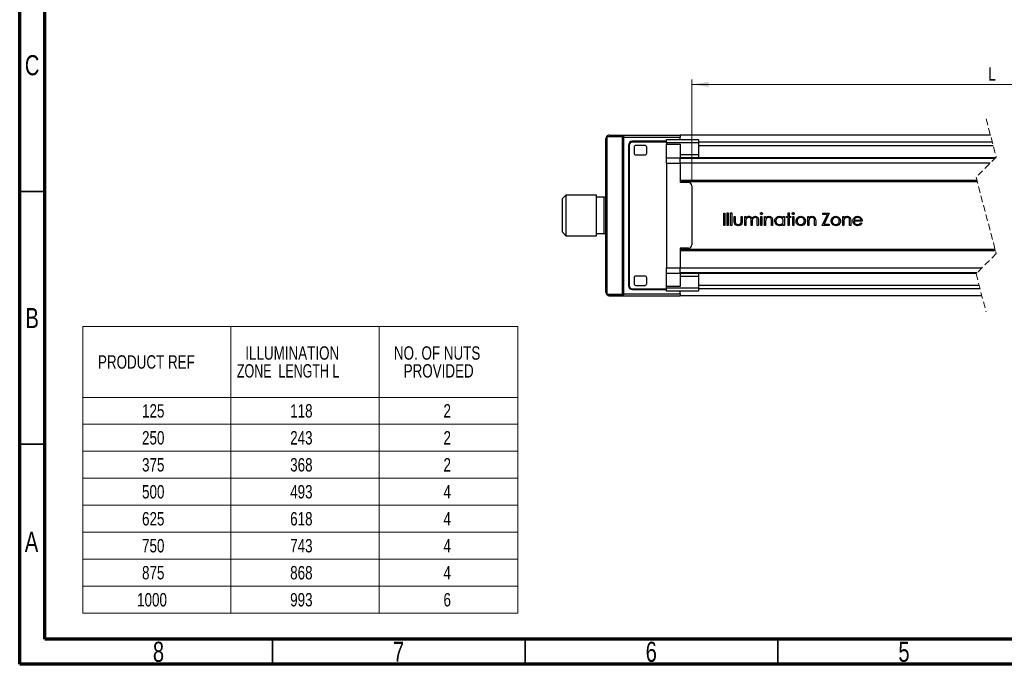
# Model space of a CAD drawing. Header units: millimetres. Extents: x 15 to 415, y 5 to 292.
# Tile 1 of 6: x 15 to 210, y 5 to 132. Entities that reach past the tile are written whole.
import ezdxf

# ---------------------------------------------------------------- set-up
doc = ezdxf.new("R2010")
doc.units = ezdxf.units.MM
doc.linetypes.add('HIDDEN', pattern=[1.905, 1.27, -0.635])
doc.styles.add('SLDTEXTSTYLE0', font='TXT', dxfattribs={"width": 0.75})
doc.styles.add('SLDTEXTSTYLE2', font='TXT', dxfattribs={"width": 0.696429})
doc.dimstyles.new('SLDDIMSTYLE0', dxfattribs={"dimtxt": 2.645833, "dimasz": 3.302, "dimexe": 0, "dimexo": 0.0625, "dimgap": 0.661458, "dimtad": 1, "dimdec": 1, "dimlfac": 1.5, "dimrnd": 1e-09, "dimzin": 12, "dimdsep": 46, "dimtxsty": 'SLDTEXTSTYLE0', "dimsah": 1, "dimcen": 0.09, "dimadec": 0, "dimazin": 3, "dimtfac": 1, "dimtdec": 1, "dimtofl": 0, "dimtmove": 0, "dimatfit": 3, "dimfxl": 1, "dimfrac": 2, "dimtolj": 1, "dimtzin": 12, "dimarcsym": 0})

# ---------------------------------------------------------------- blocks, each defined once
blk = doc.blocks.new('SW_TABLEANNOTATION_0')
at = {"color": 0, "linetype": 'Continuous', "lineweight": 18}
for p, q in [((0, 0), (0, -14.01)), ((0, 0), (29.31, 0)), ((29.31, 0), (29.31, -14.01)), ((29.31, 0), (58.62, 0)), ((58.62, 0), (58.62, -14.01)), ((58.62, 0), (86.05, 0)), ((86.05, 0), (86.05, -14.01)), ((0, -14.01), (0, -19.34)), ((0, -14.01), (29.31, -14.01)), ((29.31, -14.01), (29.31, -19.34)), ((29.31, -14.01), (58.62, -14.01)), ((58.62, -14.01), (58.62, -19.34)), ((58.62, -14.01), (86.05, -14.01)), ((86.05, -14.01), (86.05, -19.34)), ((0, -19.34), (0, -24.68)), ((0, -19.34), (29.31, -19.34)), ((29.31, -19.34), (29.31, -24.68)), ((29.31, -19.34), (58.62, -19.34)), ((58.62, -19.34), (58.62, -24.68)), ((58.62, -19.34), (86.05, -19.34)), ((86.05, -19.34), (86.05, -24.68)), ((0, -24.68), (0, -30.01)), ((0, -24.68), (29.31, -24.68)), ((29.31, -24.68), (29.31, -30.01)), ((29.31, -24.68), (58.62, -24.68)), ((58.62, -24.68), (58.62, -30.01)), ((58.62, -24.68), (86.05, -24.68)), ((86.05, -24.68), (86.05, -30.01)), ((0, -30.01), (0, -35.35)), ((0, -30.01), (29.31, -30.01)), ((29.31, -30.01), (29.31, -35.35)), ((29.31, -30.01), (58.62, -30.01)), ((58.62, -30.01), (58.62, -35.35)), ((58.62, -30.01), (86.05, -30.01)), ((86.05, -30.01), (86.05, -35.35)), ((0, -35.35), (0, -40.68)), ((0, -35.35), (29.31, -35.35)), ((29.31, -35.35), (29.31, -40.68)), ((29.31, -35.35), (58.62, -35.35)), ((58.62, -35.35), (58.62, -40.68)), ((58.62, -35.35), (86.05, -35.35)), ((86.05, -35.35), (86.05, -40.68)), ((0, -40.68), (0, -46.02)), ((0, -40.68), (29.31, -40.68)), ((29.31, -40.68), (29.31, -46.02)), ((29.31, -40.68), (58.62, -40.68)), ((58.62, -40.68), (58.62, -46.02)), ((58.62, -40.68), (86.05, -40.68)), ((86.05, -40.68), (86.05, -46.02)), ((0, -46.02), (0, -51.35)), ((0, -46.02), (29.31, -46.02)), ((29.31, -46.02), (29.31, -51.35)), ((29.31, -46.02), (58.62, -46.02)), ((58.62, -46.02), (58.62, -51.35)), ((58.62, -46.02), (86.05, -46.02)), ((86.05, -46.02), (86.05, -51.35)), ((0, -51.35), (0, -56.69)), ((0, -51.35), (29.31, -51.35)), ((29.31, -51.35), (29.31, -56.69)), ((29.31, -51.35), (58.62, -51.35)), ((58.62, -51.35), (58.62, -56.69)), ((58.62, -51.35), (86.05, -51.35)), ((86.05, -51.35), (86.05, -56.69)), ((0, -56.69), (29.31, -56.69)), ((29.31, -56.69), (58.62, -56.69)), ((58.62, -56.69), (86.05, -56.69))]:
    blk.add_line(p, q, dxfattribs=at)
at = {"color": 0, "linetype": 'Continuous', "lineweight": 0, "attachment_point": 1}
for s, insert, char_height, style in [('ILLUMINATION', (32.15, -3.92), 2.6458, 'SLDTEXTSTYLE0'), ('NO. OF NUTS', (61.55, -3.92), 2.6458, 'SLDTEXTSTYLE0'), ('PRODUCT REF', (3, -5.69), 2.6458, 'SLDTEXTSTYLE0'), ('ZONE  LENGTH L', (30.49, -7.45), 2.6458, 'SLDTEXTSTYLE2'), ('PROVIDED', (63.48, -7.45), 2.646, 'SLDTEXTSTYLE0'), ('125', (11.72, -15.36), 2.646, 'SLDTEXTSTYLE0'), ('118', (41.03, -15.36), 2.646, 'SLDTEXTSTYLE0'), ('2', (71.36, -15.36), 2.65, 'SLDTEXTSTYLE0'), ('250', (11.72, -20.69), 2.646, 'SLDTEXTSTYLE0'), ('243', (41.03, -20.69), 2.646, 'SLDTEXTSTYLE0'), ('2', (71.36, -20.69), 2.65, 'SLDTEXTSTYLE0'), ('375', (11.72, -26.03), 2.646, 'SLDTEXTSTYLE0'), ('368', (41.03, -26.03), 2.646, 'SLDTEXTSTYLE0'), ('2', (71.36, -26.03), 2.65, 'SLDTEXTSTYLE0'), ('500', (11.72, -31.36), 2.646, 'SLDTEXTSTYLE0'), ('493', (41.03, -31.36), 2.646, 'SLDTEXTSTYLE0'), ('4', (71.36, -31.36), 2.65, 'SLDTEXTSTYLE0'), ('625', (11.72, -36.7), 2.646, 'SLDTEXTSTYLE0'), ('618', (41.03, -36.7), 2.646, 'SLDTEXTSTYLE0'), ('4', (71.36, -36.7), 2.65, 'SLDTEXTSTYLE0'), ('750', (11.72, -42.03), 2.646, 'SLDTEXTSTYLE0'), ('743', (41.03, -42.03), 2.646, 'SLDTEXTSTYLE0'), ('4', (71.36, -42.03), 2.65, 'SLDTEXTSTYLE0'), ('875', (11.72, -47.37), 2.646, 'SLDTEXTSTYLE0'), ('868', (41.03, -47.37), 2.646, 'SLDTEXTSTYLE0'), ('4', (71.36, -47.37), 2.65, 'SLDTEXTSTYLE0'), ('1000', (10.74, -52.71), 2.646, 'SLDTEXTSTYLE0'), ('993', (41.03, -52.71), 2.646, 'SLDTEXTSTYLE0'), ('6', (71.36, -52.71), 2.65, 'SLDTEXTSTYLE0')]:
    blk.add_mtext(s, dxfattribs=dict(at, insert=insert, char_height=char_height, style=style))
blk = doc.blocks.new('_D_22')
at = {"color": 7, "linetype": 'Continuous', "lineweight": 0}
for p, q in [((148, 100.59), (148, 120.67)), ((148, 119.67), (272.68, 119.67)), ((272.68, 100.59), (272.68, 120.67))]:
    blk.add_line(p, q, dxfattribs=at)
at = {"color": 7, "linetype": 'Continuous', "lineweight": 18}
for points in [[(148, 119.67), (151.3, 119.17), (151.3, 120.18)], [(272.68, 119.67), (269.38, 120.18), (269.38, 119.17)]]:
    blk.add_solid(points, dxfattribs=at)
at = {"color": 7, "linetype": 'Continuous', "lineweight": 18, "insert": (206.65, 123.08), "char_height": 2.65, "attachment_point": 1, "style": 'SLDTEXTSTYLE0'}
blk.add_mtext('L', dxfattribs=at)

msp = doc.modelspace()

# ---------------------------------------------------------------- linework, layer by layer
at = {"color": 7, "linetype": 'Continuous', "lineweight": 70}
for p, q in [((15, 5), (15, 292)), ((20, 10), (20, 287)), ((410, 10), (20, 10)), ((415, 5), (15, 5))]:
    msp.add_line(p, q, dxfattribs=at)
at = {"color": 7, "linetype": 'HIDDEN', "lineweight": 18}
for p, q in [((206.22199, 112.83652), (208.22199, 105.29902)), ((208.22199, 105.29902), (204.22199, 101.29902)), ((204.22199, 101.29902), (208.22199, 86.22402)), ((208.22199, 86.22402), (204.22199, 82.22402)), ((204.22199, 82.22402), (206.22199, 74.68652))]:
    msp.add_line(p, q, dxfattribs=at)
at = {"color": 7, "linetype": 'Continuous', "lineweight": 25}
for p, q in [((131.162135, 109.304853), (131.162135, 78.218187)), ((134.175736, 109.304853), (131.162135, 109.304853)), ((131.666967, 109.638187), (134.347219, 109.638187)), ((131.666967, 109.638187), (145.666965, 109.638187)), ((134.28672, 78.28461), (134.28672, 109.238264)), ((134.347219, 109.638187), (134.347239, 109.638187)), ((134.347239, 109.638187), (145.666965, 109.638187)), ((134.458222, 109.238247), (145.666965, 109.238247)), ((134.458222, 109.238247), (134.458222, 78.28461)), ((145.666965, 109.661519), (145.666965, 109.638187)), ((207.064443, 109.661519), (145.666965, 109.661519)), ((145.666965, 109.638187), (145.666965, 109.238247)), ((145.666965, 108.76152), (145.666965, 109.238247)), ((131.000299, 78.551519), (131.000299, 108.97152)), ((135.436424, 107.588095), (135.436424, 79.934762)), ((135.603098, 107.588095), (135.603098, 79.934762)), ((143.000303, 108.421429), (136.269766, 108.421429)), ((143.000303, 108.254762), (136.269766, 108.254762)), ((136.549759, 107.254762), (136.549759, 106.081428)), ((138.723094, 107.588095), (136.883098, 107.588095)), ((139.056433, 106.081428), (139.056433, 107.254762)), ((143.000303, 108.76152), (149.333634, 108.76152)), ((143.000303, 108.094853), (143.000303, 108.76152)), ((149.333634, 108.094853), (143.000303, 108.094853)), ((143.000303, 108.094853), (143.000303, 107.828186)), ((143.000303, 107.828186), (145.666965, 107.828186)), ((143.000303, 105.16152), (143.000303, 107.828186)), ((145.666965, 107.828186), (145.666965, 105.16152)), ((149.333634, 108.76152), (149.333634, 108.094853)), ((149.333634, 108.297385), (207.426402, 108.297385)), ((149.333634, 108.094853), (149.333634, 105.828187)), ((207.633201, 107.518018), (149.333634, 107.518018)), ((136.883098, 105.748094), (138.723094, 105.748094)), ((145.666965, 105.828187), (149.333634, 105.828187)), ((149.333634, 105.828187), (149.333634, 105.16152)), ((149.333634, 105.250823), (208.173795, 105.250823)), ((143.000303, 105.16152), (145.666965, 105.16152)), ((143.000303, 104.094853), (143.000303, 105.16152)), ((143.000303, 104.094853), (145.666965, 104.094853)), ((143.000303, 104.094853), (143.000303, 83.428186)), ((145.666965, 104.094853), (145.666965, 105.16152)), ((149.333634, 105.16152), (145.666965, 105.16152)), ((145.666965, 105.094854), (208.017824, 105.094854)), ((145.666965, 104.094853), (145.666965, 100.26152)), ((207.017822, 104.094853), (145.666965, 104.094853)), ((145.666965, 100.76152), (204.364611, 100.76152)), ((204.453059, 100.428186), (145.666965, 100.428186)), ((147.33363, 100.26152), (145.666965, 100.26152)), ((148.000298, 99.594853), (148.000298, 87.928186)), ((123.06697, 97.76152), (122.400302, 97.094853)), ((129.13363, 97.76152), (123.06697, 97.76152)), ((123.06697, 97.76152), (123.06697, 89.76152)), ((129.13363, 89.76152), (129.13363, 97.76152)), ((122.400302, 90.428186), (122.400302, 97.094853)), ((130.66697, 97.344853), (129.13363, 97.344853)), ((130.66697, 90.178186), (130.66697, 97.344853)), ((154.291718, 94.230964), (154.513338, 94.230964)), ((154.291718, 91.76152), (154.291718, 94.230964)), ((154.513338, 94.230964), (154.513338, 91.76152)), ((154.956568, 94.294283), (155.178188, 94.294283)), ((154.956568, 91.76152), (154.956568, 94.294283)), ((155.178188, 94.294283), (155.178188, 91.76152)), ((155.653078, 94.294283), (155.874698, 94.294283)), ((155.653078, 91.76152), (155.653078, 94.294283)), ((155.874698, 94.294283), (155.874698, 91.76152)), ((156.349588, 93.566114), (156.571208, 93.566114)), ((156.349588, 92.703886), (156.349588, 93.566114)), ((156.571208, 93.566114), (156.571208, 92.729114)), ((157.742608, 93.566114), (157.964228, 93.566114)), ((157.742608, 92.729114), (157.742608, 93.566114)), ((157.964228, 93.566114), (157.964228, 92.687561)), ((158.470778, 93.566114), (158.692398, 93.566114)), ((158.470778, 91.76152), (158.470778, 93.566114)), ((158.692398, 93.566114), (158.692398, 93.252486)), ((161.636728, 93.566114), (161.858348, 93.566114)), ((161.636728, 91.76152), (161.636728, 93.566114)), ((161.858348, 93.566114), (161.858348, 91.76152)), ((162.364898, 93.566114), (162.586518, 93.566114)), ((162.364898, 91.76152), (162.364898, 93.566114)), ((162.586518, 93.566114), (162.586518, 93.240614)), ((166.069069, 93.566114), (166.290689, 93.566114)), ((166.069069, 93.232204), (166.069069, 93.566114)), ((166.290689, 93.566114), (166.290689, 91.76152)), ((166.702259, 93.344497), (166.702259, 93.566114)), ((166.702259, 93.566114), (167.018849, 93.566114)), ((167.018849, 94.294283), (167.240469, 94.294283)), ((167.018849, 93.566114), (167.018849, 94.294283)), ((167.240469, 94.294283), (167.240469, 93.566114)), ((167.240469, 93.566114), (167.557069, 93.566114)), ((167.557069, 93.566114), (167.557069, 93.344497)), ((167.936979, 93.566114), (168.158599, 93.566114)), ((167.936979, 91.76152), (167.936979, 93.566114)), ((168.158599, 93.566114), (168.158599, 91.76152)), ((170.912979, 93.566114), (171.134599, 93.566114)), ((170.912979, 91.76152), (170.912979, 93.566114)), ((171.134599, 93.566114), (171.134599, 93.240614)), ((173.794, 91.76152), (174.828865, 93.977688)), ((173.88898, 94.230964), (175.18702, 94.230964)), ((173.88898, 93.977688), (173.88898, 94.230964)), ((174.828865, 93.977688), (173.88898, 93.977688)), ((175.18702, 94.230964), (174.151647, 92.014796)), ((177.84642, 93.566114), (178.06803, 93.566114)), ((177.84642, 91.76152), (177.84642, 93.566114)), ((178.06803, 93.566114), (178.06803, 93.240614)), ((154.513338, 91.76152), (154.291718, 91.76152)), ((155.178188, 91.76152), (154.956568, 91.76152)), ((155.874698, 91.76152), (155.653078, 91.76152)), ((158.692398, 91.76152), (158.470778, 91.76152)), ((158.692398, 92.520854), (158.692398, 91.76152)), ((159.705498, 91.76152), (159.705498, 92.679152)), ((159.927118, 91.76152), (159.705498, 91.76152)), ((159.927118, 92.463471), (159.927118, 91.76152)), ((160.940218, 91.76152), (160.940218, 92.739997)), ((161.161838, 91.76152), (160.940218, 91.76152)), ((161.161838, 92.739008), (161.161838, 91.76152)), ((161.858348, 91.76152), (161.636728, 91.76152)), ((162.586518, 91.76152), (162.364898, 91.76152)), ((162.586518, 92.414003), (162.586518, 91.76152)), ((163.726259, 91.76152), (163.726259, 92.610391)), ((163.947879, 91.76152), (163.726259, 91.76152)), ((163.947879, 92.683109), (163.947879, 91.76152)), ((166.069069, 91.76152), (166.069069, 92.073663)), ((166.290689, 91.76152), (166.069069, 91.76152)), ((167.018849, 93.344497), (166.702259, 93.344497)), ((167.018849, 91.76152), (167.018849, 93.344497)), ((167.240469, 91.76152), (167.018849, 91.76152)), ((167.240469, 93.344497), (167.240469, 91.76152)), ((167.557069, 93.344497), (167.240469, 93.344497)), ((168.158599, 91.76152), (167.936979, 91.76152)), ((171.134599, 91.76152), (170.912979, 91.76152)), ((171.134599, 92.414003), (171.134599, 91.76152)), ((172.27434, 91.76152), (172.27434, 92.610391)), ((172.49596, 91.76152), (172.27434, 91.76152)), ((172.49596, 92.683109), (172.49596, 91.76152)), ((175.15536, 91.76152), (173.794, 91.76152)), ((174.151647, 92.014796), (175.15536, 92.014796)), ((175.15536, 92.014796), (175.15536, 91.76152)), ((178.06803, 91.76152), (177.84642, 91.76152)), ((178.06803, 92.414003), (178.06803, 91.76152)), ((179.20778, 91.76152), (179.20778, 92.610391)), ((179.429395, 91.76152), (179.20778, 91.76152)), ((179.429395, 92.683109), (179.429395, 91.76152)), ((181.708881, 92.616327), (180.094245, 92.616327)), ((180.117496, 92.837944), (181.487266, 92.837944)), ((181.417022, 92.331391), (181.613906, 92.228003)), ((122.400302, 90.428186), (123.06697, 89.76152)), ((123.06697, 89.76152), (129.13363, 89.76152)), ((129.13363, 90.178186), (130.66697, 90.178186)), ((147.33363, 87.26152), (145.666965, 87.26152)), ((145.666965, 87.26152), (145.666965, 83.428186)), ((145.666965, 87.094853), (207.990923, 87.094853)), ((208.079371, 86.76152), (145.666965, 86.76152)), ((143.000303, 83.428186), (145.666965, 83.428186)), ((143.000303, 82.361519), (143.000303, 83.428186)), ((143.000303, 82.361519), (145.666965, 82.361519)), ((143.000303, 79.694853), (143.000303, 82.361519)), ((145.666965, 82.361519), (145.666965, 83.428186)), ((145.666965, 83.428186), (205.426155, 83.428186)), ((204.426158, 82.428186), (145.666965, 82.428186)), ((145.666965, 82.361519), (145.666965, 79.694853)), ((145.666965, 82.361519), (149.333634, 82.361519)), ((149.333634, 82.361519), (149.333634, 81.694852)), ((204.270187, 82.272216), (149.333634, 82.272216)), ((136.549759, 81.441428), (136.549759, 80.268095)), ((138.723094, 81.774761), (136.883098, 81.774761)), ((136.883098, 79.934762), (138.723094, 79.934762)), ((139.056433, 80.268095), (139.056433, 81.441428)), ((149.333634, 81.694852), (145.666965, 81.694852)), ((149.333634, 81.694852), (149.333634, 79.428186)), ((149.333634, 80.005021), (204.810782, 80.005021)), ((131.162135, 78.218187), (134.175736, 78.218187)), ((134.458222, 78.28461), (134.28672, 78.28461)), ((134.458222, 78.28461), (145.666965, 78.28461)), ((136.269766, 79.268095), (143.000303, 79.268095)), ((136.269766, 79.101428), (143.000303, 79.101428)), ((145.666965, 79.694853), (143.000303, 79.694853)), ((143.000303, 79.428186), (143.000303, 79.694853)), ((143.000303, 79.428186), (149.333634, 79.428186)), ((143.000303, 78.761519), (143.000303, 79.428186)), ((149.333634, 78.761519), (143.000303, 78.761519)), ((145.666965, 78.28461), (145.666965, 78.761519)), ((145.666965, 78.28461), (145.666965, 77.884853)), ((149.333634, 79.428186), (149.333634, 78.761519)), ((205.017575, 79.225654), (149.333634, 79.225654)), ((134.347219, 77.884853), (131.666967, 77.884853)), ((131.666967, 77.884853), (145.666965, 77.884853)), ((134.347239, 77.884853), (134.347219, 77.884853)), ((134.347239, 77.884853), (145.666965, 77.884853)), ((145.666965, 77.884853), (145.666965, 77.86152)), ((205.379534, 77.86152), (145.666965, 77.86152))]:
    msp.add_line(p, q, dxfattribs=at)
at = {"color": 7, "linetype": 'Continuous', "lineweight": 35}
for p, q in [((20, 98.5), (15, 98.5)), ((20, 48.5), (15, 48.5)), ((65, 10), (65, 5)), ((115, 10), (115, 5)), ((165, 10), (165, 5))]:
    msp.add_line(p, q, dxfattribs=at)
at = {"color": 7, "linetype": 'Continuous', "lineweight": 25, "flags": 128}
for points in [[(134.28672, 109.238264), (134.285031, 109.249829), (134.280024, 109.261041), (134.271849, 109.271561), (134.260752, 109.281069), (134.247073, 109.289277), (134.231228, 109.295934), (134.213694, 109.300839), (134.195008, 109.303843), (134.175736, 109.304853)], [(134.28672, 109.238264), (134.306409, 109.238262), (134.326784, 109.238261), (134.347765, 109.238258), (134.369243, 109.238256), (134.391127, 109.238253), (134.41332, 109.238252), (134.435722, 109.238249), (134.458222, 109.238247)], [(134.347239, 109.638187), (134.366511, 109.632113), (134.385197, 109.614073), (134.40273, 109.584611), (134.418575, 109.544625), (134.432255, 109.495329), (134.443351, 109.438222), (134.451527, 109.375037), (134.456534, 109.307697), (134.458222, 109.238247)], [(134.175736, 78.218187), (134.197353, 78.219461), (134.218145, 78.223237), (134.237308, 78.229371), (134.254116, 78.237629), (134.267925, 78.247692), (134.278196, 78.259176), (134.284544, 78.271641), (134.28672, 78.28461)], [(134.458222, 78.28461), (134.456077, 78.20661), (134.449758, 78.131612), (134.439497, 78.062498), (134.425698, 78.001921), (134.40888, 77.952211), (134.389697, 77.915273), (134.368885, 77.892529), (134.347239, 77.884853)]]:
    msp.add_lwpolyline(points, dxfattribs=at)
at = {"color": 7, "linetype": 'Continuous', "lineweight": 25}
for centre, radius, start, end in [((132.209743, 110.204252), 1.380725, 217.9769773, 220.64696579), ((136.269764, 107.588088), 0.83334, 89.99986371, 179.99953866), ((136.269753, 107.588107), 0.666655, 89.99884561, 180.00104767), ((136.883095, 107.254759), 0.333336, 89.99944933, 179.99948346), ((138.723097, 107.254759), 0.333336, 0.00051654, 90.00055067), ((136.883095, 106.08143), 0.333336, 180.00030309, 270.00055067), ((138.723097, 106.08143), 0.333336, 269.99944933, 359.99969691), ((147.333627, 99.594848), 0.666672, 0.00040982, 89.99969691), ((130.666963, 97.678188), 0.333335, 270.00106579, 359.99962791), ((130.666963, 89.844851), 0.333335, 0.00037209, 89.99893421), ((147.333627, 87.928191), 0.666672, 270.00030309, 359.99959018), ((136.269762, 79.934767), 0.833338, 180.0003156, 270.00028204), ((136.269753, 79.93475), 0.666655, 179.99895233, 270.00115439), ((136.883095, 81.441425), 0.333336, 89.99944933, 179.99948346), ((136.883095, 80.268098), 0.333336, 180.00051654, 270.00055067), ((138.723097, 81.441425), 0.333336, 0.00051654, 90.00055067), ((138.723097, 80.268098), 0.333336, 269.99944933, 359.99948346), ((132.209743, 77.318788), 1.380725, 139.35303421, 142.0230227)]:
    msp.add_arc(centre, radius, start, end, dxfattribs=at)
for points, knots in [([(131.121376, 109.35463), (131.084676, 109.290213), (131.017567, 109.172418), (131.000433, 109.034695), (131.000301, 108.972667), (131.000299, 108.97152)], [0, 0, 0, 0, 0.5422244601, 0.9915329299, 1, 1, 1, 1]), ([(131.666967, 109.638187), (131.665443, 109.638183), (131.632858, 109.638106), (131.534581, 109.630575), (131.384621, 109.584505), (131.229831, 109.487167), (131.157098, 109.398284), (131.121376, 109.35463)], [0, 0, 0, 0, 0.0071702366, 0.1533899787, 0.4622790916, 0.7359013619, 1, 1, 1, 1]), ([(134.175736, 109.304853), (134.17807, 109.347857), (134.182486, 109.429212), (134.218311, 109.534015), (134.270291, 109.61749), (134.32388, 109.631908), (134.347219, 109.638187)], [0, 0, 0, 0, 0.3172910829, 0.6002454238, 0.8259029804, 1, 1, 1, 1]), ([(158.942698, 93.506257), (159.009281, 93.535584), (159.128235, 93.587978), (159.257701, 93.594779), (159.3147, 93.597773)], [0, 0, 0, 0, 0.5597401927, 1, 1, 1, 1]), ([(159.3147, 93.597773), (159.386816, 93.590408), (159.531012, 93.575681), (159.766715, 93.443295), (159.842695, 93.268521), (159.889021, 93.16196)], [0, 0, 0, 0, 0.2808261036, 0.5615116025, 1, 1, 1, 1]), ([(159.889021, 93.16196), (159.930006, 93.228005), (160.011913, 93.359993), (160.228834, 93.545449), (160.428973, 93.577963), (160.550911, 93.597773)], [0, 0, 0, 0, 0.2812736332, 0.5621083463, 1, 1, 1, 1]), ([(160.550911, 93.597773), (160.625793, 93.590942), (160.775483, 93.577288), (160.970234, 93.452017), (161.156071, 93.176133), (161.15946, 92.9193), (161.161838, 92.739008)], [0, 0, 0, 0, 0.1868813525, 0.3735782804, 0.560265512, 1, 1, 1, 1]), ([(161.541748, 94.134996), (161.545742, 94.164175), (161.553734, 94.222561), (161.612184, 94.28316), (161.677759, 94.320708), (161.723618, 94.324198), (161.74655, 94.325943)], [0, 0, 0, 0, 0.2793279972, 0.5589207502, 0.7794410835, 1, 1, 1, 1]), ([(161.74655, 93.946028), (161.717589, 93.94912), (161.659637, 93.955307), (161.593303, 94.004938), (161.54927, 94.066723), (161.544255, 94.11224), (161.541748, 94.134996)], [0, 0, 0, 0, 0.2797634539, 0.5598161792, 0.7799344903, 1, 1, 1, 1]), ([(161.74655, 94.325943), (161.775855, 94.322913), (161.834475, 94.316852), (161.902431, 94.267423), (161.945967, 94.204069), (161.950875, 94.158018), (161.953328, 94.134996)], [0, 0, 0, 0, 0.27983030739, 0.55976484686, 0.77991895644, 1, 1, 1, 1]), ([(161.953328, 94.134996), (161.949039, 94.105896), (161.940454, 94.047646), (161.881631, 93.987292), (161.81533, 93.951047), (161.76948, 93.947701), (161.74655, 93.946028)], [0, 0, 0, 0, 0.2791162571, 0.5587153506, 0.779315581, 1, 1, 1, 1]), ([(162.586518, 93.240614), (162.691822, 93.354106), (162.880155, 93.557083), (163.152894, 93.585323), (163.273134, 93.597773)], [0, 0, 0, 0, 0.5591372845, 1, 1, 1, 1]), ([(163.273134, 93.597773), (163.354034, 93.590656), (163.515768, 93.576428), (163.728522, 93.446935), (163.943449, 93.158003), (163.946052, 92.87894), (163.947879, 92.683109)], [0, 0, 0, 0, 0.1870105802, 0.3738693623, 0.5606160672, 1, 1, 1, 1]), ([(164.391109, 92.668763), (164.408199, 92.807084), (164.442403, 93.083922), (164.70437, 93.384355), (165.012754, 93.570059), (165.23018, 93.588534), (165.338922, 93.597773)], [0, 0, 0, 0, 0.2794087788, 0.5592155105, 0.7795504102, 1, 1, 1, 1]), ([(165.338922, 93.597773), (165.50186, 93.579465), (165.793309, 93.546717), (165.984684, 93.328448), (166.069069, 93.232204)], [0, 0, 0, 0, 0.5590600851, 1, 1, 1, 1]), ([(167.841999, 94.134996), (167.845993, 94.164175), (167.853985, 94.222561), (167.912433, 94.283156), (167.978005, 94.320711), (168.023865, 94.324199), (168.046801, 94.325943)], [0, 0, 0, 0, 0.2793270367, 0.5589188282, 0.7794100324, 1, 1, 1, 1]), ([(168.046801, 93.946028), (168.01784, 93.94912), (167.959888, 93.955307), (167.893554, 94.004938), (167.849521, 94.066723), (167.844506, 94.11224), (167.841999, 94.134996)], [0, 0, 0, 0, 0.2797634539, 0.5598161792, 0.7799344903, 1, 1, 1, 1]), ([(168.046801, 94.325943), (168.076102, 94.322912), (168.134719, 94.31685), (168.20267, 94.267419), (168.246219, 94.204072), (168.251126, 94.158018), (168.253579, 94.134996)], [0, 0, 0, 0, 0.2798028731, 0.5597413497, 0.7799158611, 1, 1, 1, 1]), ([(168.253579, 94.134996), (168.249286, 94.105896), (168.240693, 94.047647), (168.181873, 93.987292), (168.115574, 93.951049), (168.069727, 93.947702), (168.046801, 93.946028)], [0, 0, 0, 0, 0.2791308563, 0.558736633, 0.7793421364, 1, 1, 1, 1]), ([(168.849169, 93.298986), (168.960652, 93.395754), (169.160136, 93.568906), (169.421486, 93.588937), (169.536778, 93.597773)], [0, 0, 0, 0, 0.55886110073, 1, 1, 1, 1]), ([(169.536778, 93.597773), (169.683209, 93.582425), (169.945066, 93.554978), (170.137552, 93.378334), (170.2224, 93.30047)], [0, 0, 0, 0, 0.5592017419, 1, 1, 1, 1]), ([(171.134599, 93.240614), (171.239903, 93.354106), (171.428236, 93.557083), (171.700975, 93.585323), (171.821215, 93.597773)], [0, 0, 0, 0, 0.5591372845, 1, 1, 1, 1]), ([(171.821215, 93.597773), (171.902115, 93.590656), (172.063849, 93.576428), (172.276603, 93.446935), (172.49153, 93.158003), (172.494133, 92.87894), (172.49596, 92.683109)], [0, 0, 0, 0, 0.1870105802, 0.3738693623, 0.5606160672, 1, 1, 1, 1]), ([(175.782609, 93.298986), (175.894093, 93.395754), (176.093577, 93.568906), (176.354927, 93.588937), (176.470218, 93.597773)], [0, 0, 0, 0, 0.55886110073, 1, 1, 1, 1]), ([(176.470218, 93.597773), (176.616649, 93.582425), (176.878506, 93.554978), (177.070993, 93.378334), (177.155841, 93.30047)], [0, 0, 0, 0, 0.5592017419, 1, 1, 1, 1]), ([(178.06803, 93.240614), (178.173337, 93.354106), (178.361675, 93.557081), (178.634416, 93.585323), (178.754656, 93.597773)], [0, 0, 0, 0, 0.5591414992, 1, 1, 1, 1]), ([(178.754656, 93.597773), (178.835556, 93.590657), (178.997289, 93.576429), (179.210039, 93.446932), (179.424974, 93.158007), (179.427572, 92.878941), (179.429395, 92.683109)], [0, 0, 0, 0, 0.1870108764, 0.3738666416, 0.5606159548, 1, 1, 1, 1]), ([(180.080392, 93.261391), (180.191197, 93.370436), (180.389567, 93.565656), (180.664463, 93.587938), (180.785808, 93.597773)], [0, 0, 0, 0, 0.5585782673, 1, 1, 1, 1]), ([(180.785808, 93.597773), (180.946209, 93.579205), (181.233192, 93.545984), (181.427006, 93.335453), (181.512493, 93.242593)], [0, 0, 0, 0, 0.5589200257, 1, 1, 1, 1]), ([(157.158393, 91.72986), (157.021018, 91.740727), (156.747323, 91.762378), (156.363562, 92.123407), (156.354894, 92.483453), (156.349588, 92.703886)], [0, 0, 0, 0, 0.2809740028, 0.5597873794, 1, 1, 1, 1]), ([(156.571208, 92.729114), (156.570974, 92.64968), (156.570557, 92.507929), (156.595402, 92.368464), (156.606325, 92.307152)], [0, 0, 0, 0, 0.5603759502, 1, 1, 1, 1]), ([(156.606325, 92.307152), (156.633561, 92.246651), (156.688066, 92.125576), (156.886925, 91.981652), (157.056723, 91.962915), (157.16037, 91.951477)], [0, 0, 0, 0, 0.2801190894, 0.560575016, 1, 1, 1, 1]), ([(157.964228, 92.687561), (157.962216, 92.552721), (157.958216, 92.284661), (157.784517, 91.932683), (157.475672, 91.749634), (157.264323, 91.736462), (157.158393, 91.72986)], [0, 0, 0, 0, 0.28151038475, 0.55963967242, 0.77928737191, 1, 1, 1, 1]), ([(157.16037, 91.951477), (157.224561, 91.955295), (157.352825, 91.962924), (157.517343, 92.040012), (157.641978, 92.151811), (157.684665, 92.243509), (157.706001, 92.289344)], [0, 0, 0, 0, 0.2802569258, 0.5599946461, 0.780070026, 1, 1, 1, 1]), ([(157.706001, 92.289344), (157.719548, 92.37083), (157.743767, 92.516502), (157.742962, 92.664086), (157.742608, 92.729114)], [0, 0, 0, 0, 0.5593833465, 1, 1, 1, 1]), ([(158.692398, 93.252486), (158.732269, 93.306806), (158.80345, 93.403781), (158.900159, 93.474952), (158.942698, 93.506257)], [0, 0, 0, 0, 0.5601403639, 1, 1, 1, 1]), ([(159.276116, 93.376156), (159.20338, 93.366956), (159.057807, 93.348542), (158.874657, 93.217215), (158.696321, 92.947454), (158.694016, 92.696797), (158.692398, 92.520854)], [0, 0, 0, 0, 0.1865482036, 0.3733577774, 0.5601420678, 1, 1, 1, 1]), ([(159.705498, 92.679152), (159.712564, 92.841438), (159.721402, 93.044397), (159.597092, 93.247743), (159.473926, 93.350234), (159.355101, 93.365806), (159.276116, 93.376156)], [0, 0, 0, 0, 0.50050150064, 0.62593577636, 0.75135426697, 1, 1, 1, 1]), ([(160.512327, 93.376156), (160.460976, 93.372261), (160.35827, 93.36447), (160.21737, 93.296466), (160.097878, 93.198395), (159.923797, 92.940015), (159.925643, 92.675116), (159.927118, 92.463471)], [0, 0, 0, 0, 0.12533253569, 0.25067855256, 0.37609844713, 0.50152362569, 1, 1, 1, 1]), ([(160.940218, 92.739997), (160.94531, 92.893726), (160.951681, 93.08608), (160.818984, 93.26653), (160.698198, 93.355238), (160.586569, 93.367801), (160.512327, 93.376156)], [0, 0, 0, 0, 0.4994561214, 0.6249455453, 0.7505548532, 1, 1, 1, 1]), ([(162.620652, 92.898295), (162.6083, 92.808338), (162.586229, 92.647602), (162.58643, 92.485419), (162.586518, 92.414003)], [0, 0, 0, 0, 0.5596583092, 1, 1, 1, 1]), ([(163.23455, 93.376156), (163.156288, 93.368059), (162.999686, 93.351857), (162.816643, 93.224407), (162.682576, 93.072543), (162.641294, 92.956378), (162.620652, 92.898295)], [0, 0, 0, 0, 0.2795664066, 0.5594071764, 0.7797017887, 1, 1, 1, 1]), ([(163.700043, 93.020976), (163.682339, 93.07841), (163.646997, 93.193065), (163.486521, 93.351023), (163.330043, 93.366631), (163.23455, 93.376156)], [0, 0, 0, 0, 0.2811898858, 0.5613391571, 1, 1, 1, 1]), ([(163.726259, 92.610391), (163.726738, 92.687443), (163.727592, 92.824974), (163.708457, 92.96111), (163.700043, 93.020976)], [0, 0, 0, 0, 0.5602544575, 1, 1, 1, 1]), ([(165.331998, 91.72986), (165.193278, 91.746028), (164.915737, 91.778376), (164.609333, 92.034199), (164.419089, 92.341678), (164.400438, 92.559709), (164.391109, 92.668763)], [0, 0, 0, 0, 0.2795733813, 0.5593508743, 0.779596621, 1, 1, 1, 1]), ([(165.341892, 93.376156), (165.23608, 93.363829), (165.024542, 93.339183), (164.784092, 93.151129), (164.639703, 92.915268), (164.621718, 92.74926), (164.612729, 92.66629)], [0, 0, 0, 0, 0.279744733, 0.5592649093, 0.7797223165, 1, 1, 1, 1]), ([(164.612729, 92.66629), (164.627928, 92.561044), (164.658342, 92.350441), (164.851891, 92.114656), (165.090735, 91.975696), (165.256851, 91.95955), (165.339905, 91.951477)], [0, 0, 0, 0, 0.2794015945, 0.5591002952, 0.7795576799, 1, 1, 1, 1]), ([(166.069069, 92.073663), (165.952189, 91.962541), (165.743008, 91.763667), (165.457831, 91.74021), (165.331998, 91.72986)], [0, 0, 0, 0, 0.5587526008, 1, 1, 1, 1]), ([(165.339905, 91.951477), (165.44571, 91.964255), (165.657235, 91.989801), (165.904034, 92.17062), (166.047666, 92.4095), (166.061931, 92.576371), (166.069069, 92.659859)], [0, 0, 0, 0, 0.2798231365, 0.5594239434, 0.77957455, 1, 1, 1, 1]), ([(166.069069, 92.659859), (166.057196, 92.766844), (166.033454, 92.98078), (165.834437, 93.216719), (165.593649, 93.35609), (165.425838, 93.369465), (165.341892, 93.376156)], [0, 0, 0, 0, 0.2796534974, 0.559217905, 0.7795044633, 1, 1, 1, 1]), ([(168.601829, 92.65887), (168.614901, 92.791854), (168.638275, 93.029628), (168.784656, 93.21659), (168.849169, 93.298986)], [0, 0, 0, 0, 0.5592892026, 1, 1, 1, 1]), ([(169.536778, 91.72986), (169.398424, 91.743745), (169.121894, 91.771496), (168.817948, 92.02805), (168.631636, 92.334297), (168.611765, 92.55068), (168.601829, 92.65887)], [0, 0, 0, 0, 0.27977763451, 0.55919603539, 0.77960027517, 1, 1, 1, 1]), ([(169.535784, 93.376156), (169.430346, 93.363282), (169.219341, 93.337517), (168.988353, 93.140435), (168.844892, 92.906114), (168.830599, 92.740316), (168.823449, 92.657386)], [0, 0, 0, 0, 0.2794692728, 0.5592784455, 0.7795570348, 1, 1, 1, 1]), ([(168.823449, 92.657386), (168.83667, 92.553094), (168.863111, 92.344515), (169.051611, 92.108133), (169.289554, 91.973643), (169.453696, 91.958867), (169.535784, 91.951477)], [0, 0, 0, 0, 0.2795898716, 0.5591636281, 0.7795361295, 1, 1, 1, 1]), ([(170.248129, 92.657386), (170.235839, 92.762882), (170.211251, 92.973939), (170.016739, 93.206598), (169.784331, 93.353186), (169.618643, 93.368499), (169.535784, 93.376156)], [0, 0, 0, 0, 0.2795991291, 0.5593726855, 0.7796461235, 1, 1, 1, 1]), ([(169.535784, 91.951477), (169.640444, 91.963328), (169.849624, 91.987015), (170.086433, 92.175194), (170.223947, 92.411208), (170.240069, 92.575334), (170.248129, 92.657386)], [0, 0, 0, 0, 0.2797694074, 0.5591675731, 0.7796146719, 1, 1, 1, 1]), ([(170.469739, 92.65887), (170.452793, 92.521671), (170.418881, 92.247108), (170.170068, 91.938825), (169.861288, 91.75474), (169.645006, 91.738158), (169.536778, 91.72986)], [0, 0, 0, 0, 0.2795231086, 0.5593850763, 0.7795154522, 1, 1, 1, 1]), ([(170.2224, 93.30047), (170.30216, 93.192967), (170.444788, 93.000729), (170.462106, 92.763456), (170.469739, 92.65887)], [0, 0, 0, 0, 0.559217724, 1, 1, 1, 1]), ([(171.168723, 92.898295), (171.156375, 92.808338), (171.134312, 92.647601), (171.134512, 92.485419), (171.134599, 92.414003)], [0, 0, 0, 0, 0.5596573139, 1, 1, 1, 1]), ([(171.782621, 93.376156), (171.704362, 93.368059), (171.547765, 93.351855), (171.364723, 93.224408), (171.230659, 93.072541), (171.189369, 92.956378), (171.168723, 92.898295)], [0, 0, 0, 0, 0.2795566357, 0.5593993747, 0.7796955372, 1, 1, 1, 1]), ([(172.248123, 93.020976), (172.230415, 93.078409), (172.195066, 93.19306), (172.034601, 93.35103), (171.878119, 93.366634), (171.782621, 93.376156)], [0, 0, 0, 0, 0.2811929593, 0.5613282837, 1, 1, 1, 1]), ([(172.27434, 92.610391), (172.274818, 92.687443), (172.275673, 92.824974), (172.256538, 92.96111), (172.248123, 93.020976)], [0, 0, 0, 0, 0.5602544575, 1, 1, 1, 1]), ([(175.53527, 92.65887), (175.548337, 92.791855), (175.571702, 93.029632), (175.718093, 93.216591), (175.782609, 93.298986)], [0, 0, 0, 0, 0.55928357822, 1, 1, 1, 1]), ([(176.470218, 91.72986), (176.331865, 91.743745), (176.055335, 91.771496), (175.751389, 92.02805), (175.565077, 92.334297), (175.545206, 92.55068), (175.53527, 92.65887)], [0, 0, 0, 0, 0.2797776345, 0.5591960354, 0.7796002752, 1, 1, 1, 1]), ([(176.469225, 93.376156), (176.363787, 93.363282), (176.152782, 93.337517), (175.921794, 93.140435), (175.778333, 92.906114), (175.764039, 92.740316), (175.75689, 92.657386)], [0, 0, 0, 0, 0.2794692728, 0.5592784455, 0.7795570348, 1, 1, 1, 1]), ([(175.75689, 92.657386), (175.770106, 92.553093), (175.796538, 92.34451), (175.985052, 92.108135), (176.222995, 91.973643), (176.387137, 91.958866), (176.469225, 91.951477)], [0, 0, 0, 0, 0.2795869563, 0.5591651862, 0.7795369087, 1, 1, 1, 1]), ([(177.18157, 92.657386), (177.16928, 92.762882), (177.144693, 92.973943), (176.95017, 93.206595), (176.717765, 93.353184), (176.552081, 93.368498), (176.469225, 93.376156)], [0, 0, 0, 0, 0.2796000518, 0.5593799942, 0.7796541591, 1, 1, 1, 1]), ([(176.469225, 91.951477), (176.573885, 91.963328), (176.783065, 91.987015), (177.019874, 92.175194), (177.157388, 92.411208), (177.17351, 92.575334), (177.18157, 92.657386)], [0, 0, 0, 0, 0.2797694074, 0.5591675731, 0.7796146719, 1, 1, 1, 1]), ([(177.40318, 92.65887), (177.386234, 92.521671), (177.352322, 92.247108), (177.103509, 91.938825), (176.794729, 91.75474), (176.578446, 91.738158), (176.470218, 91.72986)], [0, 0, 0, 0, 0.27952310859, 0.55938507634, 0.77951545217, 1, 1, 1, 1]), ([(177.155841, 93.30047), (177.235601, 93.192967), (177.378229, 93.000729), (177.395547, 92.763456), (177.40318, 92.65887)], [0, 0, 0, 0, 0.559217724, 1, 1, 1, 1]), ([(178.102164, 92.898295), (178.089817, 92.808338), (178.067756, 92.647601), (178.067946, 92.485419), (178.06803, 92.414003)], [0, 0, 0, 0, 0.559657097, 1, 1, 1, 1]), ([(178.716062, 93.376156), (178.637804, 93.368058), (178.481205, 93.351852), (178.298154, 93.224415), (178.164101, 93.072538), (178.12281, 92.956377), (178.102164, 92.898295)], [0, 0, 0, 0, 0.2795559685, 0.559408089, 0.7796960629, 1, 1, 1, 1]), ([(179.181559, 93.020976), (179.163853, 93.078409), (179.128508, 93.193061), (178.968042, 93.351029), (178.811559, 93.366634), (178.716062, 93.376156)], [0, 0, 0, 0, 0.2811908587, 0.5613270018, 1, 1, 1, 1]), ([(179.20778, 92.610391), (179.208257, 92.687443), (179.209108, 92.824974), (179.189974, 92.96111), (179.181559, 93.020976)], [0, 0, 0, 0, 0.5602545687, 1, 1, 1, 1]), ([(179.87263, 92.65887), (179.883604, 92.781444), (179.90322, 93.00055), (180.026207, 93.181617), (180.080392, 93.261391)], [0, 0, 0, 0, 0.5594281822, 1, 1, 1, 1]), ([(180.780369, 91.72986), (180.643059, 91.742183), (180.368887, 91.766789), (180.073974, 92.030402), (179.90162, 92.338372), (179.882293, 92.552043), (179.87263, 92.65887)], [0, 0, 0, 0, 0.2798701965, 0.5588264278, 0.7794318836, 1, 1, 1, 1]), ([(180.094245, 92.616327), (180.105619, 92.518565), (180.128347, 92.323205), (180.303274, 92.102438), (180.521997, 91.970225), (180.67574, 91.957729), (180.752663, 91.951477)], [0, 0, 0, 0, 0.2799201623, 0.5593667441, 0.7795353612, 1, 1, 1, 1]), ([(180.332187, 93.206976), (180.278328, 93.146007), (180.181942, 93.036901), (180.137225, 92.898852), (180.117496, 92.837944)], [0, 0, 0, 0, 0.5587940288, 1, 1, 1, 1]), ([(180.797188, 93.376156), (180.701407, 93.367893), (180.530201, 93.353123), (180.392744, 93.251671), (180.332187, 93.206976)], [0, 0, 0, 0, 0.5594458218, 1, 1, 1, 1]), ([(180.752663, 91.951477), (180.827286, 91.957719), (180.976512, 91.970203), (181.230099, 92.077664), (181.346188, 92.235242), (181.417022, 92.331391)], [0, 0, 0, 0, 0.28053904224, 0.56100645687, 1, 1, 1, 1]), ([(181.613906, 92.228003), (181.563556, 92.146304), (181.462944, 91.983048), (181.179022, 91.773544), (180.931408, 91.746411), (180.780369, 91.72986)], [0, 0, 0, 0, 0.2809406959, 0.5613903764, 1, 1, 1, 1]), ([(181.487266, 92.837944), (181.460363, 92.923536), (181.406662, 93.094388), (181.216461, 93.265657), (181.006398, 93.359706), (180.866924, 93.370673), (180.797188, 93.376156)], [0, 0, 0, 0, 0.2801617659, 0.5592356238, 0.7796217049, 1, 1, 1, 1]), ([(181.512493, 93.242593), (181.576771, 93.13402), (181.691778, 92.939758), (181.703646, 92.715325), (181.708881, 92.616327)], [0, 0, 0, 0, 0.5588979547, 1, 1, 1, 1]), ([(131.000299, 78.551519), (131.000301, 78.550372), (131.000433, 78.488344), (131.017567, 78.350621), (131.084676, 78.232826), (131.121376, 78.168409)], [0, 0, 0, 0, 0.00846707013, 0.45777553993, 1, 1, 1, 1]), ([(131.121376, 78.168409), (131.157098, 78.124755), (131.229831, 78.035872), (131.384621, 77.938534), (131.534581, 77.892464), (131.632858, 77.884934), (131.665443, 77.884856), (131.666967, 77.884853)], [0, 0, 0, 0, 0.2640986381, 0.5377209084, 0.8466100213, 0.9928297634, 1, 1, 1, 1]), ([(134.347219, 77.884853), (134.323879, 77.891132), (134.270291, 77.905549), (134.218322, 77.98903), (134.182497, 78.093829), (134.178074, 78.175183), (134.175736, 78.218187)], [0, 0, 0, 0, 0.1741007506, 0.3997491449, 0.6827077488, 1, 1, 1, 1])]:
    msp.add_open_spline(points, degree=3, knots=knots, dxfattribs=at)

# ---------------------------------------------------------------- block references
at = {"color": 7, "linetype": 'Continuous', "lineweight": 0}
msp.add_blockref('SW_TABLEANNOTATION_0', (27.488076, 71.800893), dxfattribs=at)

# ---------------------------------------------------------------- texts
at = {"color": 7, "linetype": 'Continuous', "lineweight": 0, "char_height": 3.96875, "attachment_point": 2, "style": 'SLDTEXTSTYLE0'}
for s, insert in [('C', (17.458659, 125.456189)), ('B', (17.470602, 75.456189)), ('A', (17.339688, 31.206189)), ('8', (42.460037, 9.456189)), ('7', (89.960037, 9.456189)), ('6', (139.960037, 9.456189)), ('5', (189.960037, 9.456189))]:
    msp.add_mtext(s, dxfattribs=dict(at, insert=insert))

# ---------------------------------------------------------------- dimensions: what is measured, and where the dimension line sits
at = {"color": 7, "linetype": 'Continuous', "lineweight": 18}
dim = msp.add_linear_dim(base=(272.684835, 119.673072), p1=(148.0003, 99.594853), p2=(272.684835, 99.594853), text='L', dimstyle='SLDDIMSTYLE0', dxfattribs=at)
dim.commit()
dim.dimension.update_dxf_attribs({"geometry": '_D_22', "text_midpoint": (207.467191, 119.673072), "dimtype": 160})

doc.saveas('drawing.dxf')
